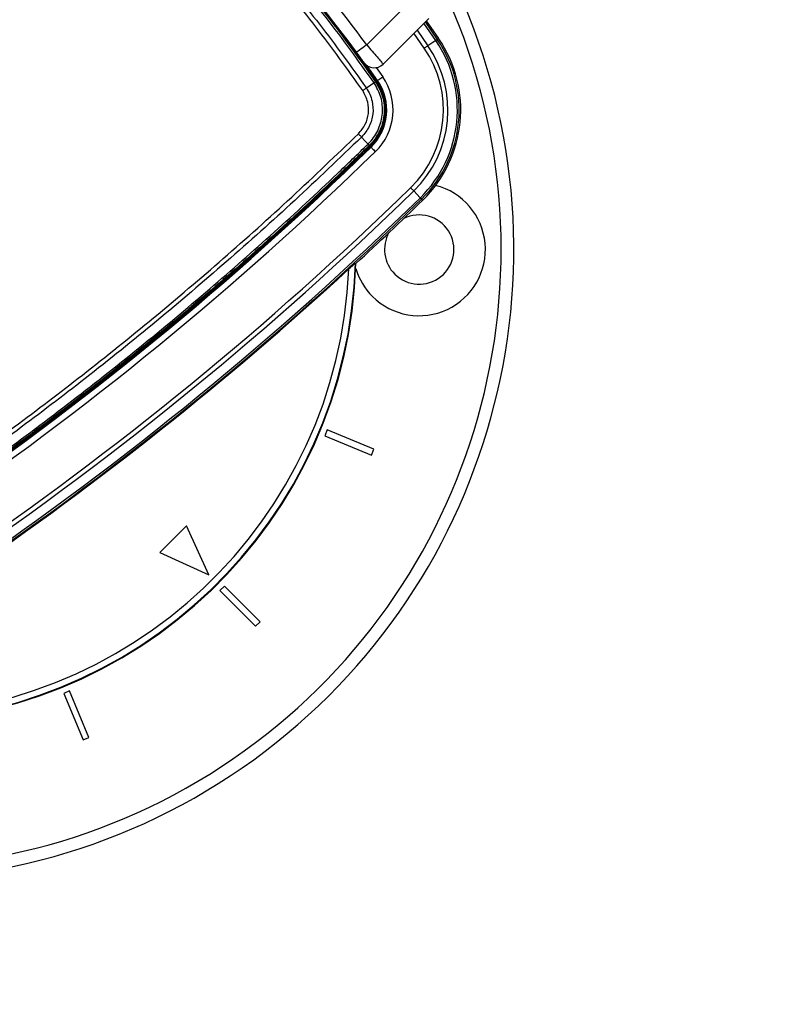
# Paper-space layout 'In-Ground Anchor' of a CAD drawing. Header units: millimetres. Extents: x 1591 to 17407, y 414 to 16227.
# Tile 28 of 67: x 3609 to 3852, y 9964 to 10277. Entities that reach past the tile are written whole.
import ezdxf

# ---------------------------------------------------------------- set-up
doc = ezdxf.new("R2010")
doc.units = ezdxf.units.MM
doc.layers.add('COMPONENT_GEOMETRY', color=7, linetype='Continuous')
doc.styles.add('SLDTEXTSTYLE1', font='TXT', dxfattribs={"width": 0.75})
doc.dimstyles.new('SLDDIMSTYLE0', dxfattribs={"dimtxt": 100, "dimasz": 6.604, "dimexe": 0, "dimexo": 0.0625, "dimgap": 25, "dimtad": 0, "dimtih": 1, "dimtoh": 1, "dimdec": 0, "dimlfac": 0.5, "dimrnd": 1e-09, "dimzin": 12, "dimdsep": 46, "dimtxsty": 'SLDTEXTSTYLE1', "dimsah": 1, "dimcen": 0.09, "dimadec": 0, "dimazin": 3, "dimtfac": 1, "dimtdec": 0, "dimtofl": 0, "dimtmove": 0, "dimatfit": 3, "dimfxl": 1, "dimfrac": 2, "dimtolj": 1, "dimtzin": 12, "dimarcsym": 0})

# ---------------------------------------------------------------- blocks, each defined once
blk = doc.blocks.new('_D_13')
at = {"layer": 'COMPONENT_GEOMETRY', "color": 7, "ltscale": 2}
for p, q in [((8879.1, 12946.13), (8879.1, 8407.68)), ((3365.77, 10201.36), (3365.77, 8407.68)), ((3365.77, 8414.03), (5974.66, 8414.03)), ((8879.1, 8414.03), (6270.21, 8414.03))]:
    blk.add_line(p, q, dxfattribs=at)
for points in [[(3365.77, 8414.03), (3372.37, 8413.02), (3372.37, 8415.05)], [(8879.1, 8414.03), (8872.5, 8415.05), (8872.5, 8413.02)]]:
    blk.add_solid(points, dxfattribs=at)
at = {"layer": 'COMPONENT_GEOMETRY', "color": 7, "ltscale": 2, "insert": (5974.66, 8463.56), "char_height": 100, "attachment_point": 1, "style": 'SLDTEXTSTYLE1'}
blk.add_mtext('2757', dxfattribs=at)

psp = doc.layouts.new('In-Ground Anchor')

# ---------------------------------------------------------------- linework, layer by layer
at = {"color": 7, "linetype": 'Continuous', "lineweight": 25, "ltscale": 2}
for p, q in [((3719.11, 10268.85), (3733.12, 10282.86)), ((3738.78, 10277.2), (3724.32, 10262.74)), ((3738.02, 10276.45), (3741.92, 10270.87)), ((3741.03, 10270.26), (3738.56, 10268.56)), ((3741.52, 10270.59), (3741.92, 10270.87)), ((3722.56, 10257.56), (3719.3, 10262.22)), ((3721.92, 10257.12), (3722.14, 10257.27)), ((3721.92, 10257.13), (3721.92, 10257.12)), ((3722.41, 10257.46), (3722.56, 10257.56)), ((3719.56, 10237.38), (3719.56, 10237.38)), ((3719.94, 10236.95), (3720.13, 10236.76)), ((3719.94, 10236.95), (3719.94, 10236.95)), ((3720.36, 10236.52), (3720.48, 10236.4)), ((3736.13, 10220.34), (3734.04, 10222.49)), ((3736.54, 10219.93), (3736.89, 10219.57)), ((3715.7, 10199.47), (3715.53, 10199.55)), ((3706.58, 10146.66), (3705.82, 10144.81)), ((3705.82, 10144.81), (3720.6, 10138.69)), ((3721.36, 10140.53), (3706.58, 10146.66)), ((3720.6, 10138.69), (3721.36, 10140.53)), ((3661.94, 10116.22), (3653.45, 10107.73)), ((3669.01, 10100.66), (3661.94, 10116.22)), ((3653.45, 10107.73), (3669.01, 10100.66)), ((3673.96, 10097.13), (3672.54, 10095.71)), ((3685.27, 10085.81), (3673.96, 10097.13)), ((3672.54, 10095.71), (3683.86, 10084.4)), ((3683.86, 10084.4), (3685.27, 10085.81)), ((3624.86, 10063.85), (3623.01, 10063.09)), ((3623.01, 10063.09), (3629.14, 10048.31)), ((3630.99, 10049.07), (3624.86, 10063.85)), ((3629.14, 10048.31), (3630.99, 10049.07))]:
    psp.add_line(p, q, dxfattribs=at)
at = {"color": 8, "linetype": 'Continuous', "lineweight": 25, "ltscale": 2}
for p, q in [((3741.03, 10270.26), (3737.25, 10275.68)), ((3737.67, 10276.1), (3741.52, 10270.59)), ((3737.39, 10267.76), (3734.08, 10272.51)), ((3735.1, 10273.52), (3738.56, 10268.56)), ((3722.17, 10261.63), (3724.21, 10258.69))]:
    psp.add_line(p, q, dxfattribs=at)
at = {"color": 7, "linetype": 'Continuous', "lineweight": 25, "ltscale": 2, "flags": 128}
for points in [[(3719.11, 10268.85), (3718.48, 10268.39), (3717.87, 10267.94), (3717.32, 10267.53), (3716.83, 10267.17), (3716.43, 10266.88), (3716.13, 10266.66), (3715.94, 10266.53), (3715.88, 10266.48)], [(3741.03, 10270.26), (3741.14, 10270.33), (3741.23, 10270.4), (3741.31, 10270.45), (3741.38, 10270.5), (3741.43, 10270.54), (3741.48, 10270.57), (3741.5, 10270.58), (3741.52, 10270.59)], [(3738.56, 10268.56), (3738.44, 10268.48), (3738.31, 10268.39), (3738.17, 10268.29), (3738.03, 10268.19), (3737.87, 10268.09), (3737.72, 10267.98), (3737.56, 10267.87), (3737.39, 10267.76)], [(3722.41, 10257.46), (3718.92, 10262.47), (3718.83, 10262.58)], [(3721.46, 10256.81), (3720.42, 10256.1), (3719, 10255.14)], [(3722.56, 10257.56), (3722.59, 10257.58), (3722.69, 10257.65), (3722.84, 10257.76), (3723.05, 10257.9), (3723.3, 10258.07), (3723.58, 10258.26), (3723.89, 10258.47), (3724.21, 10258.69)], [(3717.46, 10239.6), (3718.66, 10238.32), (3719.56, 10237.38)], [(3720.48, 10236.4), (3720.51, 10236.36), (3720.59, 10236.28), (3720.72, 10236.15), (3720.9, 10235.97), (3721.11, 10235.75), (3721.35, 10235.51), (3721.61, 10235.24), (3721.88, 10234.96)], [(3734.04, 10222.49), (3733.94, 10222.6), (3733.83, 10222.71), (3733.71, 10222.83), (3733.59, 10222.96), (3733.46, 10223.09), (3733.32, 10223.23), (3733.19, 10223.36), (3733.05, 10223.51)], [(3736.13, 10220.34), (3736.22, 10220.25), (3736.3, 10220.17), (3736.37, 10220.1), (3736.43, 10220.04), (3736.47, 10220), (3736.51, 10219.96), (3736.53, 10219.94), (3736.54, 10219.93)]]:
    psp.add_lwpolyline(points, dxfattribs=at)
at = {"color": 7, "linetype": 'Continuous', "lineweight": 25, "ltscale": 4}
for centre, radius, start, end in [((3565.77, 10203.9), 200, 65.6403, 24.3597), ((3565.77, 10203.9), 196, 66.0814, 23.9186), ((3565.77, 10203.9), 150, 91.6933, 358.3067), ((3565.77, 10203.9), 149.82, 91.6649, 358.3351), ((3565.77, 10203.9), 147.82, 92.3895, 357.6105), ((3392.53, 10030.66), 400, 34.5092, 43.2809), ((3393.5, 10029.7), 404, 36.2964, 42.0724), ((3393.5, 10029.7), 400, 36.2964, 42.0431), ((3392.53, 10030.66), 400, 34.5092, 40.8526), ((3708.96, 10248.21), 38.92, 314.2809, 34.5092), ((3708.96, 10248.21), 39.51, 314.2809, 34.5092), ((3708.96, 10248.21), 40, 314.2809, 34.5092), ((3708.96, 10248.21), 34.51, 314.2809, 34.5092), ((3708.96, 10248.21), 35.92, 314.2809, 34.5092), ((3721.49, 10265.57), 4, 215.7221, 315), ((3708.96, 10248.21), 16, 314.2809, 34.5092), ((3708.96, 10248.21), 16.33, 314.2809, 34.5092), ((3708.96, 10248.21), 16.5, 314.2809, 34.5092), ((3739.04, 10231.35), 30.94, 123.5918, 124.6293), ((3708.96, 10248.21), 18.5, 314.2809, 34.5092), ((3715.36, 10233.19), 5.92, 39.3515, 44.9317), ((2982.16, 10993.49), 1057, 304.27645, 314.28092), ((2982.16, 10993.49), 1057.32, 304.27645, 314.28092), ((2982.16, 10993.49), 1057.5, 304.27645, 314.28092), ((2982.16, 10993.49), 1059.5, 304.27645, 314.28092), ((2982.16, 10993.49), 1075.5, 304.27645, 314.28092), ((2982.16, 10993.49), 1076.92, 304.27645, 314.28092), ((3735.77, 10203.9), 21, 225, 75.6259), ((2982.16, 10993.49), 1079.92, 304.27645, 314.28092), ((2982.16, 10993.49), 1080.5, 304.27645, 314.28092), ((2982.16, 10993.49), 1081, 312.733, 314.28092), ((3735.77, 10203.9), 11, 225, 116.4897), ((3735.77, 10203.9), 11, 150.8395, 225), ((2982.16, 10993.49), 1080.75, 304.27645, 312.58356), ((3735.77, 10203.9), 21, 196.6399, 225)]:
    psp.add_arc(centre, radius, start, end, dxfattribs=at)
at = {"color": 7, "linetype": 'Continuous', "lineweight": 25, "ltscale": 2}
for points, knots in [([(3721.46, 10256.81), (3716.47, 10263.79), (3706.5, 10277.73), (3689.59, 10297.71), (3671.17, 10316.94), (3651.11, 10335.15), (3633.44, 10349.22), (3622.37, 10357), (3618.68, 10359.59)], [0, 0, 0, 0, 0.175926, 0.351853, 0.536803, 0.722183, 0.907563, 1, 1, 1, 1]), ([(3618.99, 10360.05), (3622.68, 10357.46), (3633.78, 10349.67), (3651.47, 10335.57), (3671.56, 10317.34), (3690, 10298.08), (3706.94, 10278.08), (3716.93, 10264.11), (3721.92, 10257.13)], [0, 0, 0, 0, 0.092437, 0.277818, 0.463199, 0.648153, 0.824076, 1, 1, 1, 1]), ([(3617.01, 10357.13), (3620.69, 10354.54), (3631.77, 10346.76), (3649.43, 10332.68), (3669.48, 10314.46), (3687.74, 10295.33), (3704.37, 10275.61), (3714.12, 10261.96), (3719, 10255.14)], [0, 0, 0, 0, 0.09315, 0.279968, 0.466787, 0.653164, 0.826582, 1, 1, 1, 1]), ([(3717.85, 10254.35), (3712.99, 10261.15), (3703.28, 10274.75), (3686.7, 10294.4), (3668.5, 10313.46), (3648.53, 10331.62), (3630.93, 10345.65), (3619.89, 10353.4), (3616.22, 10355.98)], [0, 0, 0, 0, 0.173418, 0.346836, 0.533213, 0.720031, 0.906849, 1, 1, 1, 1]), ([(3719.11, 10268.85), (3719.7, 10268.16), (3720.89, 10266.77), (3722.46, 10264.93), (3723.63, 10263.55), (3724.23, 10262.84), (3724.29, 10262.77), (3724.32, 10262.74)], [0, 0, 0, 0, 0.217102, 0.434578, 0.651617, 0.866742, 1, 1, 1, 1]), ([(3718.24, 10263.24), (3718.23, 10263.25), (3718.2, 10263.29), (3717.93, 10263.66), (3717.4, 10264.4), (3716.69, 10265.38), (3716.15, 10266.11), (3715.88, 10266.48)], [0, 0, 0, 0, 0.133328, 0.348529, 0.565613, 0.783043, 1, 1, 1, 1]), ([(3719.56, 10237.38), (3719.74, 10237.56), (3721.11, 10238.94), (3723.14, 10242.08), (3724.36, 10247.1), (3723.94, 10252.32), (3722.29, 10255.31), (3721.46, 10256.81)], [0, 0, 0, 0, 0.0363456, 0.277392, 0.5183498, 0.7592061, 1, 1, 1, 1]), ([(3721.92, 10257.12), (3722.78, 10255.57), (3724.5, 10252.46), (3724.93, 10247.04), (3723.67, 10241.84), (3721.56, 10238.58), (3720.13, 10237.14), (3719.94, 10236.95)], [0, 0, 0, 0, 0.24083, 0.481663, 0.722539, 0.963449, 1, 1, 1, 1]), ([(3721.92, 10257.13), (3721.92, 10257.12), (3721.9, 10257.11), (3721.81, 10257.05), (3721.66, 10256.95), (3721.53, 10256.86), (3721.46, 10256.81)], [0, 0, 0, 0, 0.250018, 0.5000092, 0.7500645, 1, 1, 1, 1]), ([(3721.46, 10256.81), (3721.46, 10256.81), (3721.46, 10256.81), (3721.46, 10256.81), (3721.46, 10256.81)], [0, 0, 0, 0, 0.933064, 1, 1, 1, 1]), ([(3716.47, 10240.62), (3717.28, 10241.58), (3718.86, 10243.47), (3719.83, 10247.07), (3719.7, 10250.9), (3718.48, 10253.16), (3717.85, 10254.35)], [0, 0, 0, 0, 0.24911, 0.490865, 0.732205, 1, 1, 1, 1]), ([(3719, 10255.14), (3719, 10255.14), (3719.85, 10253.89), (3721.04, 10251.2), (3721.28, 10246.9), (3720.12, 10242.86), (3718.45, 10240.59), (3717.46, 10239.6), (3717.46, 10239.6)], [0, 0, 0, 0, 0.000007, 0.267823, 0.509156, 0.75089, 0.999995, 1, 1, 1, 1]), ([(3717.85, 10254.35), (3717.95, 10254.42), (3718.17, 10254.57), (3718.48, 10254.78), (3718.76, 10254.97), (3718.92, 10255.08), (3719, 10255.14)], [0, 0, 0, 0, 0.249986, 0.5, 0.749964, 1, 1, 1, 1]), ([(3574.18, 10124.01), (3577.89, 10126.58), (3589.04, 10134.27), (3607.35, 10147.53), (3629.45, 10164.36), (3651.58, 10182.16), (3673.73, 10201), (3695.43, 10220.43), (3709.46, 10233.89), (3716.47, 10240.62)], [0, 0, 0, 0, 0.0737212, 0.221242, 0.3687625, 0.5262475, 0.6837324, 0.8418662, 1, 1, 1, 1]), ([(3716.47, 10240.62), (3716.57, 10240.53), (3716.75, 10240.34), (3717.01, 10240.07), (3717.26, 10239.81), (3717.39, 10239.67), (3717.46, 10239.6)], [0, 0, 0, 0, 0.25002, 0.500032, 0.750009, 1, 1, 1, 1]), ([(3717.46, 10239.6), (3710.44, 10232.86), (3696.4, 10219.39), (3674.67, 10199.94), (3652.5, 10181.08), (3630.34, 10163.26), (3608.23, 10146.43), (3589.89, 10133.16), (3578.73, 10125.45), (3575.01, 10122.89)], [0, 0, 0, 0, 0.158134, 0.316268, 0.473754, 0.631239, 0.778759, 0.92628, 1, 1, 1, 1]), ([(3576.94, 10120.58), (3584.92, 10126.12), (3600.86, 10137.21), (3624.19, 10154.67), (3647.06, 10172.7), (3668.93, 10190.94), (3689.84, 10209.35), (3706.51, 10224.76), (3716.29, 10234.22), (3719.56, 10237.38)], [0, 0, 0, 0, 0.158215, 0.31643, 0.474008, 0.631586, 0.778967, 0.926348, 1, 1, 1, 1]), ([(3719.94, 10236.95), (3719.94, 10236.96), (3719.93, 10236.97), (3719.85, 10237.06), (3719.73, 10237.19), (3719.61, 10237.32), (3719.56, 10237.38)], [0, 0, 0, 0, 0.249971, 0.500021, 0.749995, 1, 1, 1, 1]), ([(3719.94, 10236.95), (3716.68, 10233.8), (3706.9, 10224.33), (3690.24, 10208.93), (3669.33, 10190.53), (3647.47, 10172.29), (3624.6, 10154.26), (3601.27, 10136.81), (3585.33, 10125.72), (3577.36, 10120.18)], [0, 0, 0, 0, 0.073651, 0.22103, 0.36841, 0.525988, 0.683566, 0.841783, 1, 1, 1, 1]), ([(3713.47, 10197.74), (3713.78, 10198.03), (3714.31, 10198.51), (3714.94, 10199.07), (3715.31, 10199.39), (3715.49, 10199.53), (3715.52, 10199.54), (3715.53, 10199.55)], [0, 0, 0, 0, 0.345771, 0.580865, 0.758756, 0.90248, 1, 1, 1, 1])]:
    psp.add_open_spline(points, degree=3, knots=knots, dxfattribs=at)

# ---------------------------------------------------------------- dimensions: what is measured, and where the dimension line sits
at = {"layer": 'COMPONENT_GEOMETRY', "color": 7, "ltscale": 2}
dim = psp.add_linear_dim(base=(3365.77, 8414.03), p1=(8879.1, 12948.67), p2=(3365.77, 10203.9), dimstyle='SLDDIMSTYLE0', dxfattribs=at)
dim.commit()
dim.dimension.update_dxf_attribs({"geometry": '_D_13', "text_midpoint": (6122.44, 8414.03), "dimtype": 160})

doc.saveas('drawing.dxf')
